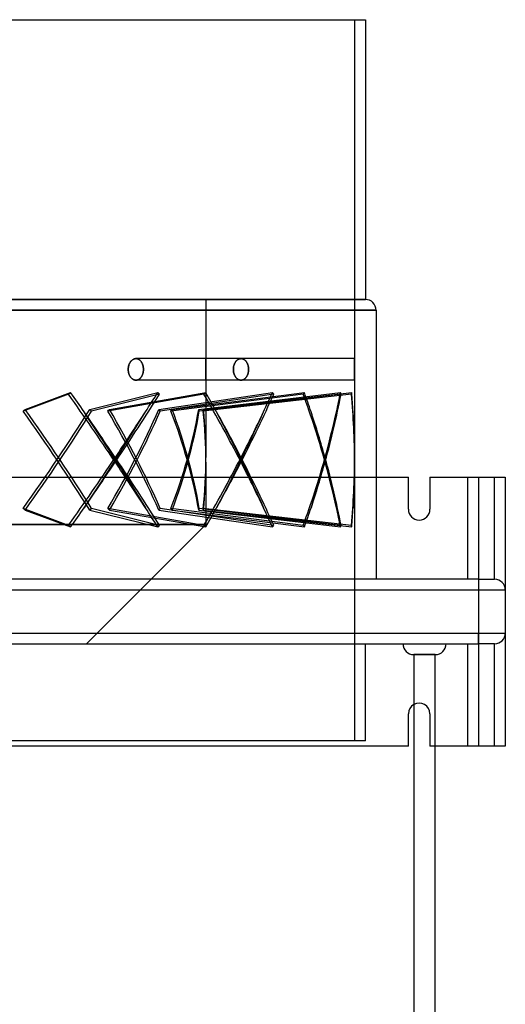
# Model space of a CAD drawing. Header units: millimetres. Extents: x -100 to 100, y -262 to 104.
# Tile 4 of 4: x 10 to 100, y -79 to 104. Entities that reach past the tile are written whole.
import ezdxf

# ---------------------------------------------------------------- set-up
doc = ezdxf.new("R2010")
doc.units = ezdxf.units.MM
doc.layers.add('MAIN-1', color=7, linetype='Continuous')
doc.layers.add('MAIN-2', color=7, linetype='Continuous')

msp = doc.modelspace()

# ---------------------------------------------------------------- linework, layer by layer
at = {"layer": 'MAIN-1'}
for p, q in [((-74, 104), (74, 104)), ((74, 104), (74, 52)), ((0, 52), (74, 52)), ((0, 50), (76, 50)), ((76, 50), (76, 0)), ((76, 19), (82, 19)), ((82, 13), (82, 19)), ((86, 19), (93, 19)), ((86, 19), (86, 13)), ((93, 19), (93, 0)), ((93, 19), (98, 19)), ((98, 0), (98, 19)), ((98, 19), (100, 19)), ((100, 19), (100, -2)), ((95, 0), (-95, 0)), ((95, 0), (98, 0)), ((95, 0), (95, -2)), ((95, -2), (-95, -2)), ((100, -2), (95, -2)), ((95, -2), (95, -10)), ((100, -2), (100, -10)), ((-95, -10), (95, -10)), ((95, -10), (100, -10)), ((95, -12), (95, -10)), ((100, -10), (100, -31)), ((-95, -12), (95, -12)), ((74, -30), (74, -12)), ((93, -12), (93, -31)), ((98, -12), (95, -12)), ((98, -31), (98, -12)), ((83, -14), (83, -199.5)), ((85, -14), (83, -14)), ((87, -14), (85, -14)), ((87, -199.5), (87, -14)), ((82, -31), (82, -25)), ((82, -31), (-82, -31)), ((74, -30), (-74, -30)), ((93, -31), (87, -31)), ((98, -31), (93, -31)), ((100, -31), (98, -31))]:
    msp.add_line(p, q, dxfattribs=at)
for centre, start, end in [((74, 50), 0, 90), ((84, 13), 180, 0), ((98, -2), 0, 90), ((98, -10), 270, 0), ((83, -12), 180, 270), ((87, -12), 270, 0), ((84, -25), 120, 180)]:
    msp.add_arc(centre, 2, start, end, dxfattribs=at)
at = {"layer": 'MAIN-2'}
for p, q in [((72, 104), (72, 41)), ((-44.4, 52), (44.4, 52)), ((74, 52), (0, 52)), ((44.4, 52), (44.4, 41)), ((76, 50), (0, 50)), ((30.29, 40.27), (30.24, 40.2)), ((30.27, 40.24), (30.31, 40.31)), ((30.33, 40.35), (30.29, 40.27)), ((30.31, 40.31), (30.36, 40.38)), ((30.38, 40.41), (30.33, 40.35)), ((30.36, 40.38), (30.4, 40.45)), ((30.43, 40.48), (30.38, 40.41)), ((30.4, 40.45), (30.45, 40.51)), ((30.48, 40.54), (30.43, 40.48)), ((30.45, 40.51), (30.51, 40.57)), ((30.54, 40.6), (30.48, 40.54)), ((30.51, 40.57), (30.56, 40.63)), ((30.6, 40.66), (30.54, 40.6)), ((30.56, 40.63), (30.62, 40.68)), ((30.66, 40.71), (30.6, 40.66)), ((30.62, 40.68), (30.68, 40.73)), ((30.72, 40.76), (30.66, 40.71)), ((30.68, 40.73), (30.74, 40.78)), ((30.78, 40.81), (30.72, 40.76)), ((30.74, 40.78), (30.8, 40.82)), ((30.85, 40.85), (30.78, 40.81)), ((30.8, 40.82), (30.87, 40.86)), ((30.92, 40.88), (30.85, 40.85)), ((30.87, 40.86), (30.93, 40.89)), ((30.98, 40.91), (30.92, 40.88)), ((30.93, 40.89), (31, 40.92)), ((31.05, 40.94), (30.98, 40.91)), ((31, 40.92), (31.06, 40.94)), ((31.12, 40.96), (31.05, 40.94)), ((31.06, 40.94), (31.13, 40.96)), ((31.19, 40.98), (31.12, 40.96)), ((31.13, 40.96), (31.2, 40.98)), ((31.26, 40.99), (31.19, 40.98)), ((31.2, 40.98), (31.26, 40.99)), ((31.26, 40.99), (31.33, 41)), ((31.33, 41), (31.26, 40.99)), ((31.33, 41), (31.4, 41)), ((31.4, 41), (31.33, 41)), ((31.4, 41), (31.46, 41)), ((31.46, 41), (31.4, 41)), ((50.91, 41), (31.4, 41)), ((50.91, 41), (31.4, 41)), ((31.46, 41), (31.53, 40.99)), ((31.53, 40.99), (31.46, 41)), ((31.53, 40.99), (31.6, 40.98)), ((31.59, 40.98), (31.53, 40.99)), ((31.66, 40.96), (31.59, 40.98)), ((31.6, 40.98), (31.67, 40.96)), ((31.72, 40.94), (31.66, 40.96)), ((31.67, 40.96), (31.73, 40.94)), ((31.79, 40.92), (31.72, 40.94)), ((31.73, 40.94), (31.8, 40.91)), ((31.85, 40.89), (31.79, 40.92)), ((31.8, 40.91), (31.87, 40.88)), ((31.92, 40.86), (31.85, 40.89)), ((31.87, 40.88), (31.93, 40.85)), ((31.98, 40.82), (31.92, 40.86)), ((31.93, 40.85), (32, 40.81)), ((32.04, 40.78), (31.98, 40.82)), ((32, 40.81), (32.06, 40.76)), ((32.1, 40.73), (32.04, 40.78)), ((32.06, 40.76), (32.12, 40.71)), ((32.15, 40.68), (32.1, 40.73)), ((32.12, 40.71), (32.17, 40.66)), ((32.21, 40.63), (32.15, 40.68)), ((32.17, 40.66), (32.23, 40.6)), ((32.26, 40.57), (32.21, 40.63)), ((32.23, 40.6), (32.28, 40.54)), ((32.31, 40.51), (32.26, 40.57)), ((32.28, 40.54), (32.33, 40.48)), ((32.36, 40.45), (32.31, 40.51)), ((32.33, 40.48), (32.38, 40.41)), ((32.4, 40.38), (32.36, 40.45)), ((32.38, 40.41), (32.42, 40.35)), ((32.44, 40.31), (32.4, 40.38)), ((32.42, 40.35), (32.47, 40.27)), ((32.49, 40.24), (32.44, 40.31)), ((32.47, 40.27), (32.51, 40.2)), ((44.37, 40.32), (44.38, 40.38)), ((44.38, 40.35), (44.37, 40.28)), ((44.37, 40.25), (44.37, 40.32)), ((44.37, 40.28), (44.37, 40.21)), ((44.38, 40.61), (44.39, 40.67)), ((44.39, 40.65), (44.38, 40.59)), ((44.38, 40.56), (44.38, 40.61)), ((44.38, 40.59), (44.38, 40.54)), ((44.38, 40.5), (44.38, 40.56)), ((44.38, 40.54), (44.38, 40.48)), ((44.38, 40.44), (44.38, 40.5)), ((44.38, 40.48), (44.38, 40.41)), ((44.38, 40.38), (44.38, 40.44)), ((44.38, 40.41), (44.38, 40.35)), ((44.39, 40.87), (44.4, 40.9)), ((44.4, 40.9), (44.39, 40.87)), ((44.39, 40.84), (44.39, 40.87)), ((44.39, 40.87), (44.39, 40.83)), ((44.39, 40.8), (44.39, 40.84)), ((44.39, 40.83), (44.39, 40.79)), ((44.39, 40.76), (44.39, 40.8)), ((44.39, 40.79), (44.39, 40.75)), ((44.39, 40.71), (44.39, 40.76)), ((44.39, 40.75), (44.39, 40.7)), ((44.39, 40.67), (44.39, 40.71)), ((44.39, 40.7), (44.39, 40.65)), ((44.4, 40.99), (44.4, 41)), ((44.4, 41), (44.4, 41)), ((44.4, 41), (44.4, 41)), ((44.4, 41), (44.4, 40.99)), ((44.4, 40.98), (44.4, 40.99)), ((44.4, 40.99), (44.4, 40.98)), ((44.4, 40.97), (44.4, 40.98)), ((44.4, 40.98), (44.4, 40.97)), ((44.4, 40.95), (44.4, 40.97)), ((44.4, 40.97), (44.4, 40.95)), ((44.4, 40.93), (44.4, 40.95)), ((44.4, 40.95), (44.4, 40.92)), ((44.4, 40.9), (44.4, 40.93)), ((44.4, 40.92), (44.4, 40.9)), ((49.79, 40.24), (49.83, 40.31)), ((49.83, 40.31), (49.79, 40.24)), ((49.83, 40.31), (49.88, 40.38)), ((49.88, 40.38), (49.83, 40.31)), ((49.88, 40.38), (49.93, 40.45)), ((49.93, 40.45), (49.88, 40.38)), ((49.93, 40.45), (49.97, 40.51)), ((49.97, 40.51), (49.93, 40.45)), ((49.97, 40.51), (50.03, 40.57)), ((50.03, 40.57), (49.97, 40.51)), ((50.03, 40.57), (50.08, 40.63)), ((50.08, 40.63), (50.03, 40.57)), ((50.08, 40.63), (50.14, 40.68)), ((50.14, 40.68), (50.08, 40.63)), ((50.14, 40.68), (50.2, 40.73)), ((50.2, 40.73), (50.14, 40.68)), ((50.2, 40.73), (50.26, 40.78)), ((50.26, 40.78), (50.2, 40.73)), ((50.26, 40.78), (50.32, 40.82)), ((50.32, 40.82), (50.26, 40.78)), ((50.32, 40.82), (50.38, 40.86)), ((50.38, 40.86), (50.32, 40.82)), ((50.38, 40.86), (50.45, 40.89)), ((50.45, 40.89), (50.38, 40.86)), ((50.45, 40.89), (50.51, 40.92)), ((50.51, 40.92), (50.45, 40.89)), ((50.51, 40.92), (50.58, 40.94)), ((50.58, 40.94), (50.51, 40.92)), ((50.58, 40.94), (50.65, 40.96)), ((50.65, 40.96), (50.58, 40.94)), ((50.65, 40.96), (50.71, 40.98)), ((50.71, 40.98), (50.65, 40.96)), ((50.71, 40.98), (50.78, 40.99)), ((50.78, 40.99), (50.71, 40.98)), ((50.78, 40.99), (50.85, 41)), ((50.85, 41), (50.78, 40.99)), ((50.85, 41), (50.91, 41)), ((50.91, 41), (50.85, 41)), ((50.91, 41), (50.98, 41)), ((50.98, 41), (50.91, 41)), ((72, 41), (50.91, 41)), ((50.98, 41), (51.04, 40.99)), ((51.04, 40.99), (50.98, 41)), ((51.04, 40.99), (51.11, 40.98)), ((51.11, 40.98), (51.04, 40.99)), ((51.11, 40.98), (51.17, 40.96)), ((51.17, 40.96), (51.11, 40.98)), ((51.17, 40.96), (51.24, 40.94)), ((51.24, 40.94), (51.17, 40.96)), ((51.24, 40.94), (51.31, 40.92)), ((51.31, 40.92), (51.24, 40.94)), ((51.31, 40.92), (51.37, 40.89)), ((51.37, 40.89), (51.31, 40.92)), ((51.37, 40.89), (51.43, 40.86)), ((51.43, 40.86), (51.37, 40.89)), ((51.43, 40.86), (51.5, 40.82)), ((51.5, 40.82), (51.43, 40.86)), ((51.5, 40.82), (51.56, 40.78)), ((51.56, 40.78), (51.5, 40.82)), ((51.56, 40.78), (51.62, 40.73)), ((51.62, 40.73), (51.56, 40.78)), ((51.62, 40.73), (51.67, 40.68)), ((51.67, 40.68), (51.62, 40.73)), ((51.67, 40.68), (51.73, 40.63)), ((51.73, 40.63), (51.67, 40.68)), ((51.73, 40.63), (51.78, 40.57)), ((51.78, 40.57), (51.73, 40.63)), ((51.78, 40.57), (51.83, 40.51)), ((51.83, 40.51), (51.78, 40.57)), ((51.83, 40.51), (51.88, 40.45)), ((51.88, 40.45), (51.83, 40.51)), ((51.88, 40.45), (51.92, 40.38)), ((51.92, 40.38), (51.88, 40.45)), ((51.92, 40.38), (51.97, 40.31)), ((51.97, 40.31), (51.92, 40.38)), ((51.97, 40.31), (52.01, 40.24)), ((52.01, 40.24), (51.97, 40.31)), ((71.98, 40.35), (71.99, 40.41)), ((71.99, 40.38), (71.98, 40.32)), ((71.98, 40.28), (71.98, 40.35)), ((71.98, 40.32), (71.98, 40.25)), ((71.98, 40.21), (71.98, 40.28)), ((72, 40.84), (71.99, 40.8)), ((71.99, 40.79), (72, 40.83)), ((71.99, 40.8), (71.99, 40.76)), ((71.99, 40.75), (71.99, 40.79)), ((71.99, 40.76), (71.99, 40.71)), ((71.99, 40.7), (71.99, 40.75)), ((71.99, 40.71), (71.99, 40.67)), ((71.99, 40.65), (71.99, 40.7)), ((71.99, 40.67), (71.99, 40.61)), ((71.99, 40.59), (71.99, 40.65)), ((71.99, 40.61), (71.99, 40.56)), ((71.99, 40.54), (71.99, 40.59)), ((71.99, 40.56), (71.99, 40.5)), ((71.99, 40.48), (71.99, 40.54)), ((71.99, 40.5), (71.99, 40.44)), ((71.99, 40.41), (71.99, 40.48)), ((71.99, 40.44), (71.99, 40.38)), ((72, 40.99), (72, 41)), ((72, 41), (72, 41)), ((72, 41), (72, 41)), ((72, 41), (72, 40.99)), ((72, 40.98), (72, 40.99)), ((72, 40.99), (72, 40.98)), ((72, 40.97), (72, 40.98)), ((72, 40.98), (72, 40.97)), ((72, 40.95), (72, 40.97)), ((72, 40.97), (72, 40.95)), ((72, 40.92), (72, 40.95)), ((72, 40.95), (72, 40.93)), ((72, 40.93), (72, 40.9)), ((72, 40.9), (72, 40.92)), ((72, 40.87), (72, 40.9)), ((72, 40.9), (72, 40.87)), ((72, 40.83), (72, 40.87)), ((72, 40.87), (72, 40.84)), ((29.95, 39.09), (29.96, 39.19)), ((29.96, 39.19), (29.95, 39.09)), ((29.95, 39), (29.95, 39.09)), ((29.95, 39.09), (29.95, 39)), ((29.95, 38.91), (29.95, 39)), ((29.95, 39), (29.95, 38.91)), ((29.96, 38.81), (29.95, 38.91)), ((29.95, 38.91), (29.96, 38.81)), ((29.98, 39.38), (29.96, 39.29)), ((29.96, 39.28), (29.98, 39.37)), ((29.96, 39.29), (29.96, 39.19)), ((29.96, 39.19), (29.96, 39.28)), ((29.96, 38.72), (29.96, 38.81)), ((29.96, 38.81), (29.96, 38.72)), ((29.98, 38.63), (29.96, 38.72)), ((29.96, 38.72), (29.98, 38.63)), ((29.99, 39.48), (29.98, 39.38)), ((29.98, 39.37), (29.99, 39.47)), ((29.99, 38.53), (29.98, 38.63)), ((29.98, 38.63), (29.99, 38.53)), ((30.01, 39.58), (29.99, 39.48)), ((29.99, 39.47), (30.01, 39.56)), ((30.01, 38.44), (29.99, 38.53)), ((29.99, 38.53), (30.01, 38.44)), ((30.04, 39.67), (30.01, 39.58)), ((30.01, 39.56), (30.03, 39.65)), ((30.03, 38.35), (30.01, 38.44)), ((30.01, 38.44), (30.03, 38.35)), ((30.03, 39.65), (30.06, 39.74)), ((30.06, 39.77), (30.04, 39.67)), ((30.09, 39.86), (30.06, 39.77)), ((30.06, 39.74), (30.08, 39.83)), ((30.08, 39.83), (30.11, 39.92)), ((30.12, 39.95), (30.09, 39.86)), ((30.11, 39.92), (30.15, 40)), ((30.16, 40.03), (30.12, 39.95)), ((30.15, 40), (30.19, 40.09)), ((30.2, 40.12), (30.16, 40.03)), ((30.19, 40.09), (30.22, 40.16)), ((30.24, 40.2), (30.2, 40.12)), ((30.22, 40.16), (30.27, 40.24)), ((32.52, 40.16), (32.49, 40.24)), ((32.51, 40.2), (32.55, 40.12)), ((32.56, 40.09), (32.52, 40.16)), ((32.55, 40.12), (32.58, 40.03)), ((32.59, 40), (32.56, 40.09)), ((32.58, 40.03), (32.62, 39.95)), ((32.63, 39.92), (32.59, 40)), ((32.62, 39.95), (32.65, 39.86)), ((32.66, 39.83), (32.63, 39.92)), ((32.65, 39.86), (32.67, 39.77)), ((32.68, 39.74), (32.66, 39.83)), ((32.67, 39.77), (32.7, 39.67)), ((32.7, 39.65), (32.68, 39.74)), ((32.7, 39.67), (32.72, 39.58)), ((32.72, 39.56), (32.7, 39.65)), ((32.72, 38.44), (32.7, 38.35)), ((32.7, 38.35), (32.72, 38.44)), ((32.72, 39.58), (32.74, 39.48)), ((32.74, 39.47), (32.72, 39.56)), ((32.74, 38.53), (32.72, 38.44)), ((32.72, 38.44), (32.74, 38.53)), ((32.74, 39.48), (32.75, 39.38)), ((32.75, 39.37), (32.74, 39.47)), ((32.75, 38.63), (32.74, 38.53)), ((32.74, 38.53), (32.75, 38.63)), ((32.75, 39.38), (32.76, 39.29)), ((32.76, 39.28), (32.75, 39.37)), ((32.76, 38.72), (32.75, 38.63)), ((32.75, 38.63), (32.76, 38.72)), ((32.76, 39.29), (32.77, 39.19)), ((32.77, 39.19), (32.76, 39.28)), ((32.77, 38.81), (32.76, 38.72)), ((32.76, 38.72), (32.77, 38.81)), ((32.77, 39.19), (32.78, 39.09)), ((32.78, 39.09), (32.77, 39.19)), ((32.78, 38.91), (32.77, 38.81)), ((32.77, 38.81), (32.78, 38.91)), ((32.78, 39.09), (32.78, 39)), ((32.78, 39), (32.78, 39.09)), ((32.78, 39), (32.78, 38.91)), ((32.78, 38.91), (32.78, 39)), ((44.35, 39), (44.35, 39.09)), ((44.35, 39.09), (44.35, 39)), ((44.35, 39), (44.35, 38.91)), ((44.35, 38.91), (44.35, 39)), ((44.37, 39.98), (44.36, 39.89)), ((44.36, 39.87), (44.37, 39.95)), ((44.36, 39.89), (44.36, 39.81)), ((44.36, 39.79), (44.36, 39.87)), ((44.36, 39.81), (44.36, 39.72)), ((44.36, 39.7), (44.36, 39.79)), ((44.36, 39.72), (44.36, 39.63)), ((44.36, 39.62), (44.36, 39.7)), ((44.36, 39.63), (44.36, 39.54)), ((44.36, 39.53), (44.36, 39.62)), ((44.36, 39.54), (44.36, 39.45)), ((44.36, 39.44), (44.36, 39.53)), ((44.36, 39.45), (44.36, 39.36)), ((44.36, 39.35), (44.36, 39.44)), ((44.36, 39.36), (44.36, 39.27)), ((44.36, 39.26), (44.36, 39.35)), ((44.36, 39.27), (44.36, 39.18)), ((44.36, 39.17), (44.36, 39.26)), ((44.36, 39.18), (44.35, 39.09)), ((44.35, 39.09), (44.36, 39.17)), ((44.35, 38.91), (44.36, 38.83)), ((44.36, 38.83), (44.35, 38.91)), ((44.36, 38.83), (44.36, 38.74)), ((44.36, 38.74), (44.36, 38.83)), ((44.36, 38.74), (44.36, 38.65)), ((44.36, 38.65), (44.36, 38.74)), ((44.36, 38.65), (44.36, 38.56)), ((44.36, 38.56), (44.36, 38.65)), ((44.36, 38.56), (44.36, 38.47)), ((44.36, 38.47), (44.36, 38.56)), ((44.36, 38.47), (44.36, 38.38)), ((44.36, 38.38), (44.36, 38.47)), ((44.37, 40.18), (44.37, 40.25)), ((44.37, 40.21), (44.37, 40.14)), ((44.37, 40.11), (44.37, 40.18)), ((44.37, 40.14), (44.37, 40.06)), ((44.37, 40.03), (44.37, 40.11)), ((44.37, 40.06), (44.37, 39.98)), ((44.37, 39.95), (44.37, 40.03)), ((49.48, 39.19), (49.49, 39.28)), ((49.49, 39.28), (49.48, 39.19)), ((49.48, 39.09), (49.48, 39.19)), ((49.48, 39.19), (49.48, 39.09)), ((49.48, 39), (49.48, 39.09)), ((49.48, 39.09), (49.48, 39)), ((49.48, 38.91), (49.48, 39)), ((49.48, 39), (49.48, 38.91)), ((49.48, 38.81), (49.48, 38.91)), ((49.48, 38.91), (49.48, 38.81)), ((49.49, 38.72), (49.48, 38.81)), ((49.48, 38.81), (49.49, 38.72)), ((49.49, 39.28), (49.5, 39.37)), ((49.5, 39.37), (49.49, 39.28)), ((49.5, 38.63), (49.49, 38.72)), ((49.49, 38.72), (49.5, 38.63)), ((49.5, 39.37), (49.52, 39.47)), ((49.52, 39.47), (49.5, 39.37)), ((49.52, 38.53), (49.5, 38.63)), ((49.5, 38.63), (49.52, 38.53)), ((49.52, 39.47), (49.54, 39.56)), ((49.54, 39.56), (49.52, 39.47)), ((49.54, 38.44), (49.52, 38.53)), ((49.52, 38.53), (49.54, 38.44)), ((49.54, 39.56), (49.56, 39.65)), ((49.56, 39.65), (49.54, 39.56)), ((49.56, 38.35), (49.54, 38.44)), ((49.54, 38.44), (49.56, 38.35)), ((49.56, 39.65), (49.58, 39.74)), ((49.58, 39.74), (49.56, 39.65)), ((49.58, 39.74), (49.61, 39.83)), ((49.61, 39.83), (49.58, 39.74)), ((49.61, 39.83), (49.64, 39.92)), ((49.64, 39.92), (49.61, 39.83)), ((49.64, 39.92), (49.67, 40)), ((49.67, 40), (49.64, 39.92)), ((49.67, 40), (49.71, 40.09)), ((49.71, 40.09), (49.67, 40)), ((49.71, 40.09), (49.75, 40.16)), ((49.75, 40.16), (49.71, 40.09)), ((49.75, 40.16), (49.79, 40.24)), ((49.79, 40.24), (49.75, 40.16)), ((52.01, 40.24), (52.05, 40.16)), ((52.05, 40.16), (52.01, 40.24)), ((52.05, 40.16), (52.09, 40.09)), ((52.09, 40.09), (52.05, 40.16)), ((52.09, 40.09), (52.12, 40)), ((52.12, 40), (52.09, 40.09)), ((52.12, 40), (52.15, 39.92)), ((52.15, 39.92), (52.12, 40)), ((52.15, 39.92), (52.18, 39.83)), ((52.18, 39.83), (52.15, 39.92)), ((52.18, 39.83), (52.21, 39.74)), ((52.21, 39.74), (52.18, 39.83)), ((52.21, 39.74), (52.23, 39.65)), ((52.23, 39.65), (52.21, 39.74)), ((52.23, 39.65), (52.25, 39.56)), ((52.25, 39.56), (52.23, 39.65)), ((52.25, 38.44), (52.23, 38.35)), ((52.23, 38.35), (52.25, 38.44)), ((52.25, 39.56), (52.27, 39.47)), ((52.27, 39.47), (52.25, 39.56)), ((52.27, 38.53), (52.25, 38.44)), ((52.25, 38.44), (52.27, 38.53)), ((52.27, 39.47), (52.28, 39.37)), ((52.28, 39.37), (52.27, 39.47)), ((52.28, 38.63), (52.27, 38.53)), ((52.27, 38.53), (52.28, 38.63)), ((52.28, 39.37), (52.29, 39.28)), ((52.29, 39.28), (52.28, 39.37)), ((52.29, 38.72), (52.28, 38.63)), ((52.28, 38.63), (52.29, 38.72)), ((52.29, 39.28), (52.3, 39.19)), ((52.3, 39.19), (52.29, 39.28)), ((52.3, 38.81), (52.29, 38.72)), ((52.29, 38.72), (52.3, 38.81)), ((52.3, 39.19), (52.3, 39.09)), ((52.3, 39.09), (52.3, 39.19)), ((52.3, 39.09), (52.31, 39)), ((52.31, 39), (52.3, 39.09)), ((52.31, 39), (52.3, 38.91)), ((52.3, 38.91), (52.31, 39)), ((52.3, 38.91), (52.3, 38.81)), ((52.3, 38.81), (52.3, 38.91)), ((71.98, 39.7), (71.97, 39.62)), ((71.97, 39.54), (71.98, 39.63)), ((71.97, 39.62), (71.97, 39.53)), ((71.97, 39.45), (71.97, 39.54)), ((71.97, 39.53), (71.97, 39.44)), ((71.97, 39.36), (71.97, 39.45)), ((71.97, 39.44), (71.97, 39.35)), ((71.97, 39.27), (71.97, 39.36)), ((71.97, 39.35), (71.97, 39.26)), ((71.97, 39.18), (71.97, 39.27)), ((71.97, 39.26), (71.97, 39.17)), ((71.97, 39.09), (71.97, 39.18)), ((71.97, 39.17), (71.97, 39.09)), ((71.97, 39), (71.97, 39.09)), ((71.97, 39.09), (71.97, 39)), ((71.97, 38.91), (71.97, 39)), ((71.97, 39), (71.97, 38.91)), ((71.97, 38.83), (71.97, 38.91)), ((71.97, 38.91), (71.97, 38.83)), ((71.97, 38.74), (71.97, 38.83)), ((71.97, 38.83), (71.97, 38.74)), ((71.97, 38.65), (71.97, 38.74)), ((71.97, 38.74), (71.97, 38.65)), ((71.97, 38.56), (71.97, 38.65)), ((71.97, 38.65), (71.97, 38.56)), ((71.97, 38.47), (71.97, 38.56)), ((71.97, 38.56), (71.97, 38.47)), ((71.97, 38.38), (71.97, 38.47)), ((71.97, 38.47), (71.97, 38.38)), ((71.98, 40.25), (71.98, 40.18)), ((71.98, 40.14), (71.98, 40.21)), ((71.98, 40.18), (71.98, 40.11)), ((71.98, 40.06), (71.98, 40.14)), ((71.98, 40.11), (71.98, 40.03)), ((71.98, 39.98), (71.98, 40.06)), ((71.98, 40.03), (71.98, 39.95)), ((71.98, 39.89), (71.98, 39.98)), ((71.98, 39.95), (71.98, 39.87)), ((71.98, 39.81), (71.98, 39.89)), ((71.98, 39.87), (71.98, 39.79)), ((71.98, 39.72), (71.98, 39.81)), ((71.98, 39.79), (71.98, 39.7)), ((71.98, 39.63), (71.98, 39.72)), ((30.06, 38.26), (30.03, 38.35)), ((30.03, 38.35), (30.06, 38.26)), ((30.08, 38.17), (30.06, 38.26)), ((30.06, 38.26), (30.08, 38.17)), ((30.11, 38.08), (30.08, 38.17)), ((30.08, 38.17), (30.11, 38.08)), ((30.15, 38), (30.11, 38.08)), ((30.11, 38.08), (30.15, 38)), ((30.19, 37.91), (30.15, 38)), ((30.15, 38), (30.19, 37.91)), ((30.22, 37.84), (30.19, 37.91)), ((30.19, 37.91), (30.22, 37.84)), ((30.27, 37.76), (30.22, 37.84)), ((30.22, 37.84), (30.27, 37.76)), ((30.31, 37.69), (30.27, 37.76)), ((30.27, 37.76), (30.31, 37.69)), ((30.36, 37.62), (30.31, 37.69)), ((30.31, 37.69), (30.36, 37.62)), ((30.4, 37.55), (30.36, 37.62)), ((30.36, 37.62), (30.4, 37.55)), ((30.45, 37.49), (30.4, 37.55)), ((30.4, 37.55), (30.45, 37.49)), ((30.51, 37.43), (30.45, 37.49)), ((30.45, 37.49), (30.51, 37.43)), ((30.56, 37.37), (30.51, 37.43)), ((30.51, 37.43), (30.56, 37.37)), ((30.62, 37.32), (30.56, 37.37)), ((30.56, 37.37), (30.62, 37.32)), ((30.68, 37.27), (30.62, 37.32)), ((30.62, 37.32), (30.68, 37.27)), ((30.74, 37.22), (30.68, 37.27)), ((30.68, 37.27), (30.74, 37.22)), ((30.8, 37.18), (30.74, 37.22)), ((30.74, 37.22), (30.8, 37.18)), ((30.87, 37.14), (30.8, 37.18)), ((30.8, 37.18), (30.87, 37.14)), ((30.93, 37.11), (30.87, 37.14)), ((30.87, 37.14), (30.93, 37.11)), ((31, 37.08), (30.93, 37.11)), ((30.93, 37.11), (31, 37.08)), ((31.06, 37.06), (31, 37.08)), ((31, 37.08), (31.06, 37.06)), ((31.13, 37.04), (31.06, 37.06)), ((31.06, 37.06), (31.13, 37.04)), ((31.2, 37.02), (31.13, 37.04)), ((31.13, 37.04), (31.2, 37.02)), ((31.26, 37.01), (31.2, 37.02)), ((31.2, 37.02), (31.26, 37.01)), ((31.33, 37), (31.26, 37.01)), ((31.26, 37.01), (31.33, 37)), ((31.4, 37), (31.33, 37)), ((31.33, 37), (31.4, 37)), ((31.46, 37), (31.4, 37)), ((31.4, 37), (31.46, 37)), ((50.91, 37), (31.4, 37)), ((50.91, 37), (31.4, 37)), ((31.53, 37.01), (31.46, 37)), ((31.46, 37), (31.53, 37.01)), ((31.59, 37.02), (31.53, 37.01)), ((31.53, 37.01), (31.59, 37.02)), ((31.66, 37.04), (31.59, 37.02)), ((31.59, 37.02), (31.66, 37.04)), ((31.72, 37.06), (31.66, 37.04)), ((31.66, 37.04), (31.72, 37.06)), ((31.79, 37.08), (31.72, 37.06)), ((31.72, 37.06), (31.79, 37.08)), ((31.85, 37.11), (31.79, 37.08)), ((31.79, 37.08), (31.85, 37.11)), ((31.92, 37.14), (31.85, 37.11)), ((31.85, 37.11), (31.92, 37.14)), ((31.98, 37.18), (31.92, 37.14)), ((31.92, 37.14), (31.98, 37.18)), ((32.04, 37.22), (31.98, 37.18)), ((31.98, 37.18), (32.04, 37.22)), ((32.1, 37.27), (32.04, 37.22)), ((32.04, 37.22), (32.1, 37.27)), ((32.15, 37.32), (32.1, 37.27)), ((32.1, 37.27), (32.15, 37.32)), ((32.21, 37.37), (32.15, 37.32)), ((32.15, 37.32), (32.21, 37.37)), ((32.26, 37.43), (32.21, 37.37)), ((32.21, 37.37), (32.26, 37.43)), ((32.31, 37.49), (32.26, 37.43)), ((32.26, 37.43), (32.31, 37.49)), ((32.36, 37.55), (32.31, 37.49)), ((32.31, 37.49), (32.36, 37.55)), ((32.4, 37.62), (32.36, 37.55)), ((32.36, 37.55), (32.4, 37.62)), ((32.44, 37.69), (32.4, 37.62)), ((32.4, 37.62), (32.44, 37.69)), ((32.49, 37.76), (32.44, 37.69)), ((32.44, 37.69), (32.49, 37.76)), ((32.52, 37.84), (32.49, 37.76)), ((32.49, 37.76), (32.52, 37.84)), ((32.56, 37.91), (32.52, 37.84)), ((32.52, 37.84), (32.56, 37.91)), ((32.59, 38), (32.56, 37.91)), ((32.56, 37.91), (32.59, 38)), ((32.63, 38.08), (32.59, 38)), ((32.59, 38), (32.63, 38.08)), ((32.66, 38.17), (32.63, 38.08)), ((32.63, 38.08), (32.66, 38.17)), ((32.68, 38.26), (32.66, 38.17)), ((32.66, 38.17), (32.68, 38.26)), ((32.7, 38.35), (32.68, 38.26)), ((32.68, 38.26), (32.7, 38.35)), ((44.36, 38.38), (44.36, 38.3)), ((44.36, 38.3), (44.36, 38.38)), ((44.36, 38.3), (44.36, 38.21)), ((44.36, 38.21), (44.36, 38.3)), ((44.36, 38.21), (44.36, 38.13)), ((44.36, 38.13), (44.36, 38.21)), ((44.36, 38.13), (44.37, 38.05)), ((44.37, 38.05), (44.36, 38.13)), ((44.37, 38.05), (44.37, 37.97)), ((44.37, 37.97), (44.37, 38.05)), ((44.37, 37.97), (44.37, 37.89)), ((44.37, 37.89), (44.37, 37.97)), ((44.37, 37.89), (44.37, 37.82)), ((44.37, 37.82), (44.37, 37.89)), ((44.37, 37.82), (44.37, 37.75)), ((44.37, 37.75), (44.37, 37.82)), ((44.37, 37.75), (44.37, 37.68)), ((44.37, 37.68), (44.37, 37.75)), ((44.37, 37.68), (44.38, 37.62)), ((44.38, 37.62), (44.37, 37.68)), ((44.38, 37.62), (44.38, 37.56)), ((44.38, 37.56), (44.38, 37.62)), ((44.38, 37.56), (44.38, 37.5)), ((44.38, 37.5), (44.38, 37.56)), ((44.38, 37.5), (44.38, 37.44)), ((44.38, 37.44), (44.38, 37.5)), ((44.38, 37.44), (44.38, 37.39)), ((44.38, 37.39), (44.38, 37.44)), ((44.38, 37.39), (44.39, 37.33)), ((44.39, 37.33), (44.38, 37.39)), ((44.39, 37.33), (44.39, 37.29)), ((44.39, 37.29), (44.39, 37.33)), ((44.39, 37.29), (44.39, 37.24)), ((44.39, 37.24), (44.39, 37.29)), ((44.39, 37.24), (44.39, 37.2)), ((44.39, 37.2), (44.39, 37.24)), ((44.39, 37.2), (44.39, 37.16)), ((44.39, 37.16), (44.39, 37.2)), ((44.39, 37.16), (44.39, 37.13)), ((44.39, 37.13), (44.39, 37.16)), ((44.39, 37.13), (44.4, 37.1)), ((44.4, 37.1), (44.39, 37.13)), ((44.4, 37.1), (44.4, 37.07)), ((44.4, 37.07), (44.4, 37.1)), ((44.4, 37.07), (44.4, 37.05)), ((44.4, 37.05), (44.4, 37.07)), ((44.4, 37.05), (44.4, 37.03)), ((44.4, 37.03), (44.4, 37.05)), ((44.4, 37.03), (44.4, 37.02)), ((44.4, 37.02), (44.4, 37.03)), ((44.4, 37.02), (44.4, 37.01)), ((44.4, 37.01), (44.4, 37.02)), ((44.4, 37.01), (44.4, 37)), ((44.4, 37), (44.4, 37.01)), ((44.4, 37), (44.4, 37)), ((44.4, 37), (44.4, 37)), ((44.4, 37), (44.4, 22.63)), ((49.58, 38.26), (49.56, 38.35)), ((49.56, 38.35), (49.58, 38.26)), ((49.61, 38.17), (49.58, 38.26)), ((49.58, 38.26), (49.61, 38.17)), ((49.64, 38.08), (49.61, 38.17)), ((49.61, 38.17), (49.64, 38.08)), ((49.67, 38), (49.64, 38.08)), ((49.64, 38.08), (49.67, 38)), ((49.71, 37.91), (49.67, 38)), ((49.67, 38), (49.71, 37.91)), ((49.75, 37.84), (49.71, 37.91)), ((49.71, 37.91), (49.75, 37.84)), ((49.79, 37.76), (49.75, 37.84)), ((49.75, 37.84), (49.79, 37.76)), ((49.83, 37.69), (49.79, 37.76)), ((49.79, 37.76), (49.83, 37.69)), ((49.88, 37.62), (49.83, 37.69)), ((49.83, 37.69), (49.88, 37.62)), ((49.93, 37.55), (49.88, 37.62)), ((49.88, 37.62), (49.93, 37.55)), ((49.97, 37.49), (49.93, 37.55)), ((49.93, 37.55), (49.97, 37.49)), ((50.03, 37.43), (49.97, 37.49)), ((49.97, 37.49), (50.03, 37.43)), ((50.08, 37.37), (50.03, 37.43)), ((50.03, 37.43), (50.08, 37.37)), ((50.14, 37.32), (50.08, 37.37)), ((50.08, 37.37), (50.14, 37.32)), ((50.2, 37.27), (50.14, 37.32)), ((50.14, 37.32), (50.2, 37.27)), ((50.26, 37.22), (50.2, 37.27)), ((50.2, 37.27), (50.26, 37.22)), ((50.32, 37.18), (50.26, 37.22)), ((50.26, 37.22), (50.32, 37.18)), ((50.38, 37.14), (50.32, 37.18)), ((50.32, 37.18), (50.38, 37.14)), ((50.45, 37.11), (50.38, 37.14)), ((50.38, 37.14), (50.45, 37.11)), ((50.51, 37.08), (50.45, 37.11)), ((50.45, 37.11), (50.51, 37.08)), ((50.58, 37.06), (50.51, 37.08)), ((50.51, 37.08), (50.58, 37.06)), ((50.65, 37.04), (50.58, 37.06)), ((50.58, 37.06), (50.65, 37.04)), ((50.71, 37.02), (50.65, 37.04)), ((50.65, 37.04), (50.71, 37.02)), ((50.78, 37.01), (50.71, 37.02)), ((50.71, 37.02), (50.78, 37.01)), ((50.85, 37), (50.78, 37.01)), ((50.78, 37.01), (50.85, 37)), ((50.91, 37), (50.85, 37)), ((50.85, 37), (50.91, 37)), ((50.98, 37), (50.91, 37)), ((50.91, 37), (50.98, 37)), ((72, 37), (50.91, 37)), ((51.04, 37.01), (50.98, 37)), ((50.98, 37), (51.04, 37.01)), ((51.11, 37.02), (51.04, 37.01)), ((51.04, 37.01), (51.11, 37.02)), ((51.17, 37.04), (51.11, 37.02)), ((51.11, 37.02), (51.17, 37.04)), ((51.24, 37.06), (51.17, 37.04)), ((51.17, 37.04), (51.24, 37.06)), ((51.31, 37.08), (51.24, 37.06)), ((51.24, 37.06), (51.31, 37.08)), ((51.37, 37.11), (51.31, 37.08)), ((51.31, 37.08), (51.37, 37.11)), ((51.43, 37.14), (51.37, 37.11)), ((51.37, 37.11), (51.43, 37.14)), ((51.5, 37.18), (51.43, 37.14)), ((51.43, 37.14), (51.5, 37.18)), ((51.56, 37.22), (51.5, 37.18)), ((51.5, 37.18), (51.56, 37.22)), ((51.62, 37.27), (51.56, 37.22)), ((51.56, 37.22), (51.62, 37.27)), ((51.67, 37.32), (51.62, 37.27)), ((51.62, 37.27), (51.67, 37.32)), ((51.73, 37.37), (51.67, 37.32)), ((51.67, 37.32), (51.73, 37.37)), ((51.78, 37.43), (51.73, 37.37)), ((51.73, 37.37), (51.78, 37.43)), ((51.83, 37.49), (51.78, 37.43)), ((51.78, 37.43), (51.83, 37.49)), ((51.88, 37.55), (51.83, 37.49)), ((51.83, 37.49), (51.88, 37.55)), ((51.92, 37.62), (51.88, 37.55)), ((51.88, 37.55), (51.92, 37.62)), ((51.97, 37.69), (51.92, 37.62)), ((51.92, 37.62), (51.97, 37.69)), ((52.01, 37.76), (51.97, 37.69)), ((51.97, 37.69), (52.01, 37.76)), ((52.05, 37.84), (52.01, 37.76)), ((52.01, 37.76), (52.05, 37.84)), ((52.09, 37.91), (52.05, 37.84)), ((52.05, 37.84), (52.09, 37.91)), ((52.12, 38), (52.09, 37.91)), ((52.09, 37.91), (52.12, 38)), ((52.15, 38.08), (52.12, 38)), ((52.12, 38), (52.15, 38.08)), ((52.18, 38.17), (52.15, 38.08)), ((52.15, 38.08), (52.18, 38.17)), ((52.21, 38.26), (52.18, 38.17)), ((52.18, 38.17), (52.21, 38.26)), ((52.23, 38.35), (52.21, 38.26)), ((52.21, 38.26), (52.23, 38.35)), ((71.98, 38.3), (71.97, 38.38)), ((71.97, 38.38), (71.98, 38.3)), ((71.98, 38.21), (71.98, 38.3)), ((71.98, 38.3), (71.98, 38.21)), ((71.98, 38.13), (71.98, 38.21)), ((71.98, 38.21), (71.98, 38.13)), ((71.98, 38.05), (71.98, 38.13)), ((71.98, 38.13), (71.98, 38.05)), ((71.98, 37.97), (71.98, 38.05)), ((71.98, 38.05), (71.98, 37.97)), ((71.98, 37.89), (71.98, 37.97)), ((71.98, 37.97), (71.98, 37.89)), ((71.98, 37.82), (71.98, 37.89)), ((71.98, 37.89), (71.98, 37.82)), ((71.98, 37.75), (71.98, 37.82)), ((71.98, 37.82), (71.98, 37.75)), ((71.98, 37.68), (71.98, 37.75)), ((71.98, 37.75), (71.98, 37.68)), ((71.99, 37.62), (71.98, 37.68)), ((71.98, 37.68), (71.99, 37.62)), ((71.99, 37.56), (71.99, 37.62)), ((71.99, 37.62), (71.99, 37.56)), ((71.99, 37.5), (71.99, 37.56)), ((71.99, 37.56), (71.99, 37.5)), ((71.99, 37.44), (71.99, 37.5)), ((71.99, 37.5), (71.99, 37.44)), ((71.99, 37.39), (71.99, 37.44)), ((71.99, 37.44), (71.99, 37.39)), ((71.99, 37.33), (71.99, 37.39)), ((71.99, 37.39), (71.99, 37.33)), ((71.99, 37.29), (71.99, 37.33)), ((71.99, 37.33), (71.99, 37.29)), ((71.99, 37.24), (71.99, 37.29)), ((71.99, 37.29), (71.99, 37.24)), ((71.99, 37.2), (71.99, 37.24)), ((71.99, 37.24), (71.99, 37.2)), ((72, 37.16), (71.99, 37.2)), ((71.99, 37.2), (72, 37.16)), ((72, 37.13), (72, 37.16)), ((72, 37.16), (72, 37.13)), ((72, 37.1), (72, 37.13)), ((72, 37.13), (72, 37.1)), ((72, 37.07), (72, 37.1)), ((72, 37.1), (72, 37.07)), ((72, 37.05), (72, 37.07)), ((72, 37.07), (72, 37.05)), ((72, 37.03), (72, 37.05)), ((72, 37.05), (72, 37.03)), ((72, 37.02), (72, 37.03)), ((72, 37.03), (72, 37.02)), ((72, 37.01), (72, 37.02)), ((72, 37.02), (72, 37.01)), ((72, 37), (72, 37.01)), ((72, 37.01), (72, 37)), ((72, 37), (72, 22.2)), ((72, 37), (72, 37)), ((72, 37), (72, 37)), ((18.87, 34.38), (10.43, 31.25)), ((10.82, 31.55), (19.26, 34.68)), ((22.8, 31.55), (35.44, 34.68)), ((35.79, 34.38), (23.14, 31.25)), ((44.02, 34.38), (26.15, 31.25)), ((26.48, 31.55), (44.34, 34.68)), ((35.64, 31.55), (56.73, 34.68)), ((56.97, 34.38), (35.88, 31.25)), ((62.47, 34.38), (37.89, 31.25)), ((38.1, 31.55), (62.67, 34.68)), ((43.06, 31.55), (69.38, 34.68)), ((69.48, 34.38), (43.16, 31.25)), ((71.42, 34.38), (43.86, 31.25)), ((43.92, 31.55), (71.47, 34.68)), ((22.6, 29.82), (21.75, 31.12)), ((32.35, 29.82), (33.16, 31.12)), ((47.04, 29.82), (46.36, 31.12)), ((54.51, 29.82), (55.09, 31.12)), ((64.32, 29.82), (63.91, 31.12)), ((68.36, 29.82), (68.64, 31.12)), ((71.81, 29.82), (71.73, 31.12)), ((23.46, 28.52), (22.6, 29.82)), ((31.54, 28.52), (32.35, 29.82)), ((47.72, 28.52), (47.04, 29.82)), ((53.91, 28.52), (54.51, 29.82)), ((64.72, 28.52), (64.32, 29.82)), ((68.07, 28.52), (68.36, 29.82)), ((71.87, 28.52), (71.81, 29.82)), ((24.31, 27.22), (23.46, 28.52)), ((30.73, 27.22), (31.54, 28.52)), ((48.4, 27.22), (47.72, 28.52)), ((53.31, 27.22), (53.91, 28.52)), ((65.11, 27.22), (64.72, 28.52)), ((67.77, 27.22), (68.07, 28.52)), ((71.92, 27.22), (71.87, 28.52)), ((25.15, 25.92), (24.31, 27.22)), ((25.98, 24.65), (25.15, 25.92)), ((29.11, 24.65), (29.92, 25.92)), ((29.92, 25.92), (30.73, 27.22)), ((49.06, 25.92), (48.4, 27.22)), ((49.7, 24.65), (49.06, 25.92)), ((52.1, 24.65), (52.7, 25.92)), ((52.7, 25.92), (53.31, 27.22)), ((65.49, 25.92), (65.11, 27.22)), ((65.85, 24.65), (65.49, 25.92)), ((67.15, 24.65), (67.46, 25.92)), ((67.46, 25.92), (67.77, 27.22)), ((71.95, 25.92), (71.92, 27.22)), ((71.98, 24.65), (71.95, 25.92)), ((26.78, 23.41), (25.98, 24.65)), ((28.32, 23.41), (29.11, 24.65)), ((50.32, 23.41), (49.7, 24.65)), ((51.5, 23.41), (52.1, 24.65)), ((66.19, 23.41), (65.85, 24.65)), ((66.84, 23.41), (67.15, 24.65)), ((72, 23.41), (71.98, 24.65)), ((27.55, 22.2), (26.78, 23.41)), ((27.55, 22.2), (26.78, 20.99)), ((27.46, 22.49), (27.48, 22.44)), ((27.48, 22.44), (27.49, 22.39)), ((27.48, 21.96), (27.49, 22.01)), ((27.49, 22.39), (27.51, 22.35)), ((27.49, 22.01), (27.51, 22.05)), ((27.51, 22.35), (27.52, 22.3)), ((27.51, 22.05), (27.52, 22.1)), ((27.52, 22.3), (27.54, 22.25)), ((27.52, 22.1), (27.54, 22.15)), ((27.54, 22.25), (27.55, 22.2)), ((27.54, 22.15), (27.55, 22.2)), ((27.55, 22.2), (28.32, 23.41)), ((27.57, 22.25), (27.55, 22.2)), ((27.57, 22.15), (27.55, 22.2)), ((27.55, 22.2), (28.32, 20.99)), ((27.58, 22.3), (27.57, 22.25)), ((27.58, 22.1), (27.57, 22.15)), ((27.6, 22.35), (27.58, 22.3)), ((27.6, 22.05), (27.58, 22.1)), ((27.61, 22.39), (27.6, 22.35)), ((27.61, 22.01), (27.6, 22.05)), ((27.63, 22.44), (27.61, 22.39)), ((27.63, 21.96), (27.61, 22.01)), ((27.65, 22.49), (27.63, 22.44)), ((50.91, 22.2), (50.32, 23.41)), ((50.91, 22.2), (50.32, 20.99)), ((50.84, 22.49), (50.85, 22.44)), ((50.85, 22.44), (50.86, 22.39)), ((50.85, 21.96), (50.86, 22.01)), ((50.86, 22.39), (50.88, 22.35)), ((50.86, 22.01), (50.88, 22.05)), ((50.88, 22.35), (50.89, 22.3)), ((50.88, 22.05), (50.89, 22.1)), ((50.89, 22.3), (50.9, 22.25)), ((50.89, 22.1), (50.9, 22.15)), ((50.9, 22.25), (50.91, 22.2)), ((50.9, 22.15), (50.91, 22.2)), ((50.91, 22.2), (51.5, 23.41)), ((50.92, 22.25), (50.91, 22.2)), ((50.92, 22.15), (50.91, 22.2)), ((50.91, 22.2), (51.5, 20.99)), ((50.94, 22.3), (50.92, 22.25)), ((50.94, 22.1), (50.92, 22.15)), ((50.95, 22.35), (50.94, 22.3)), ((50.95, 22.05), (50.94, 22.1)), ((50.96, 22.39), (50.95, 22.35)), ((50.96, 22.01), (50.95, 22.05)), ((50.97, 22.44), (50.96, 22.39)), ((50.97, 21.96), (50.96, 22.01)), ((50.98, 22.49), (50.97, 22.44)), ((66.52, 22.2), (66.19, 23.41)), ((66.52, 22.2), (66.19, 20.99)), ((66.48, 22.49), (66.49, 22.44)), ((66.49, 22.44), (66.49, 22.39)), ((66.49, 22.39), (66.5, 22.35)), ((66.49, 22.01), (66.5, 22.05)), ((66.49, 21.96), (66.49, 22.01)), ((66.5, 22.35), (66.51, 22.3)), ((66.5, 22.05), (66.51, 22.1)), ((66.51, 22.3), (66.51, 22.25)), ((66.51, 22.25), (66.52, 22.2)), ((66.51, 22.15), (66.52, 22.2)), ((66.51, 22.1), (66.51, 22.15)), ((66.52, 22.2), (66.84, 23.41)), ((66.53, 22.25), (66.52, 22.2)), ((66.53, 22.15), (66.52, 22.2)), ((66.52, 22.2), (66.84, 20.99)), ((66.54, 22.35), (66.53, 22.3)), ((66.53, 22.3), (66.53, 22.25)), ((66.53, 22.1), (66.53, 22.15)), ((66.54, 22.05), (66.53, 22.1)), ((66.55, 22.44), (66.54, 22.39)), ((66.54, 22.39), (66.54, 22.35)), ((66.54, 22.01), (66.54, 22.05)), ((66.55, 21.96), (66.54, 22.01)), ((66.56, 22.49), (66.55, 22.44)), ((72, 22.2), (72, 23.41)), ((72, 22.49), (72, 22.44)), ((72, 22.44), (72, 22.39)), ((72, 22.39), (72, 22.35)), ((72, 22.35), (72, 22.3)), ((72, 22.3), (72, 22.25)), ((72, 22.25), (72, 22.2)), ((72, 22.2), (72, -30)), ((72, 22.2), (72, 20.99)), ((72, 22.15), (72, 22.2)), ((72, 22.1), (72, 22.15)), ((72, 22.05), (72, 22.1)), ((72, 22.01), (72, 22.05)), ((72, 21.96), (72, 22.01)), ((26.78, 20.99), (25.98, 19.75)), ((27.46, 21.91), (27.48, 21.96)), ((27.65, 21.91), (27.63, 21.96)), ((28.32, 20.99), (29.11, 19.75)), ((44.4, 21.77), (44.4, 10.2)), ((50.32, 20.99), (49.7, 19.75)), ((50.84, 21.91), (50.85, 21.96)), ((50.98, 21.91), (50.97, 21.96)), ((51.5, 20.99), (52.1, 19.75)), ((66.19, 20.99), (65.85, 19.75)), ((66.48, 21.91), (66.49, 21.96)), ((66.56, 21.91), (66.55, 21.96)), ((66.84, 20.99), (67.15, 19.75)), ((72, 20.99), (71.98, 19.75)), ((72, 21.91), (72, 21.96)), ((-76, 19), (76, 19)), ((25.15, 18.48), (24.31, 17.18)), ((25.98, 19.75), (25.15, 18.48)), ((29.11, 19.75), (29.92, 18.48)), ((29.92, 18.48), (30.73, 17.18)), ((49.06, 18.48), (48.4, 17.18)), ((49.7, 19.75), (49.06, 18.48)), ((52.1, 19.75), (52.7, 18.48)), ((52.7, 18.48), (53.31, 17.18)), ((65.49, 18.48), (65.11, 17.18)), ((65.85, 19.75), (65.49, 18.48)), ((67.15, 19.75), (67.46, 18.48)), ((67.46, 18.48), (67.77, 17.18)), ((71.95, 18.48), (71.92, 17.18)), ((71.98, 19.75), (71.95, 18.48)), ((82, 19), (82, 19)), ((86, 19), (86, 19)), ((95, 19), (95, -31)), ((98, 19), (98, 19)), ((100, 19), (100, 19)), ((24.31, 17.18), (23.46, 15.88)), ((30.73, 17.18), (31.54, 15.88)), ((48.4, 17.18), (47.72, 15.88)), ((53.31, 17.18), (53.91, 15.88)), ((65.11, 17.18), (64.72, 15.88)), ((67.77, 17.18), (68.07, 15.88)), ((71.92, 17.18), (71.87, 15.88)), ((23.46, 15.88), (22.6, 14.58)), ((31.54, 15.88), (32.35, 14.58)), ((47.72, 15.88), (47.04, 14.58)), ((53.91, 15.88), (54.51, 14.58)), ((64.72, 15.88), (64.32, 14.58)), ((68.07, 15.88), (68.36, 14.58)), ((71.87, 15.88), (71.81, 14.58)), ((18.87, 10.02), (10.43, 13.15)), ((10.82, 12.85), (19.26, 9.72)), ((22.6, 14.58), (21.75, 13.28)), ((22.8, 12.85), (35.44, 9.72)), ((35.79, 10.02), (23.14, 13.15)), ((44.02, 10.02), (26.15, 13.15)), ((26.48, 12.85), (44.34, 9.72)), ((32.35, 14.58), (33.16, 13.28)), ((35.64, 12.85), (56.73, 9.72)), ((56.97, 10.02), (35.88, 13.15)), ((62.47, 10.02), (37.89, 13.15)), ((38.1, 12.85), (62.67, 9.72)), ((43.06, 12.85), (69.38, 9.72)), ((69.48, 10.02), (43.16, 13.15)), ((71.42, 10.02), (43.86, 13.15)), ((43.92, 12.85), (71.47, 9.72)), ((47.04, 14.58), (46.36, 13.28)), ((54.51, 14.58), (55.09, 13.28)), ((64.32, 14.58), (63.91, 13.28)), ((68.36, 14.58), (68.64, 13.28)), ((71.81, 14.58), (71.73, 13.28)), ((82, 13), (82, 13)), ((86, 13), (86, 13)), ((0, 10.2), (44.4, 10.2)), ((44.4, 10.2), (0, 10.2)), ((22.2, -12), (44.4, 10.2)), ((98, 0), (98, 0)), ((98, 0), (98, 0)), ((100, -2), (100, -2)), ((100, -10), (100, -10)), ((98, -12), (98, -12)), ((98, -12), (98, -12)), ((83, -14), (85, -14)), ((85, -14), (87, -14)), ((82, -25), (82, -25)), ((86, -25), (86, -25)), ((86, -25), (86, -31)), ((82, -31), (82, -31)), ((86, -31), (86, -31)), ((87, -31), (86, -31)), ((98, -31), (98, -31)), ((100, -31), (100, -31))]:
    msp.add_line(p, q, dxfattribs=at)
msp.add_arc((84, -25), 2, 0, 120, dxfattribs=at)
for centre, major_axis, ratio, start_param, end_param in [((0, 28.63), (71.89, 53.51), 0.075876, -1.362059, -1.356454), ((0, 21.77), (69.58, -98.23), 0.188439, 1.439483, 1.565643), ((0, 22.63), (69.58, -98.23), 0.188439, 1.523953, 1.560038), ((0, 21.77), (69.58, 98.23), 0.188439, -1.436718, -1.310558), ((0, 22.63), (69.58, 98.23), 0.188439, -1.352248, -1.316162), ((0, 28.63), (70.38, -49.22), 0.308197, 1.26282, 1.268425), ((0, 28.63), (70.72, 50.31), 0.269059, -1.102062, -1.096458), ((0, 21.77), (61.66, -96.19), 0.386472, 1.329334, 1.455494), ((0, 22.63), (61.66, -96.19), 0.386472, 1.413804, 1.44989), ((0, 21.77), (61.66, 96.19), 0.386472, -1.326569, -1.200409), ((0, 22.63), (61.66, 96.19), 0.386472, -1.242099, -1.206013), ((0, 28.63), (68.92, -40.21), 0.518361, 0.951535, 0.957139), ((0, 28.63), (69.09, 42.55), 0.476158, -0.805499, -0.799895), ((0, 21.77), (44.22, -95.55), 0.594717, 1.303609, 1.429769), ((0, 22.63), (44.22, -95.55), 0.594717, 1.388079, 1.424165), ((0, 21.77), (44.22, 95.55), 0.594717, -1.300844, -1.174684), ((0, 22.63), (44.22, 95.55), 0.594717, -1.216374, -1.180288), ((0, 28.63), (70.88, -17.68), 0.716705, 0.442043, 0.447648), ((0, 28.63), (70.06, 24.24), 0.685348, -0.360376, -0.354772), ((0, 21.77), (0, 99.1), 0.726543, -1.569414, -1.443254), ((0, 22.63), (0, 99.1), 0.726543, -1.484944, -1.448858), ((0, 28.63), (44.33, 33), 0.075876, -1.390148, -1.381047), ((0, 22.63), (42.91, 60.57), 0.188439, -1.593732, -1.29157), ((0, 21.77), (42.91, -60.57), 0.188439, 1.29157, 1.593732), ((0, 22.63), (42.91, -60.57), 0.188439, 1.282468, 1.584631), ((0, 21.77), (42.91, 60.57), 0.188439, -1.584631, -1.282468), ((-57.22, 22.35), (-137.23, 174.5), 0.309597, -1.808831, -1.760736), ((0, 28.63), (43.4, -30.35), 0.308197, 1.234731, 1.243832), ((0, 28.63), (43.61, 31.02), 0.269059, -1.130152, -1.121051), ((0, 22.63), (38.02, 59.32), 0.386472, -1.483583, -1.181421), ((0, 21.77), (38.02, -59.32), 0.386472, 1.181421, 1.483583), ((0, 22.63), (38.02, -59.32), 0.386472, 1.17232, 1.474482), ((0, 21.77), (38.02, 59.32), 0.386472, -1.474482, -1.17232), ((-57.59, 22.35), (-137.23, -174.5), 0.309597, 1.810406, 1.858501), ((0, 28.63), (42.5, -24.79), 0.518361, 0.923445, 0.932546), ((0, 28.63), (42.61, 26.24), 0.476158, -0.833588, -0.824487), ((0, 22.63), (27.27, 58.92), 0.594717, -1.457858, -1.155696), ((0, 21.77), (27.27, -58.92), 0.594717, 1.155696, 1.457858), ((0, 22.63), (27.27, -58.92), 0.594717, 1.146595, 1.448757), ((0, 21.77), (27.27, 58.92), 0.594717, -1.448757, -1.146595), ((0, 28.63), (43.71, -10.9), 0.716705, 0.413954, 0.423055), ((0, 28.63), (43.2, 14.95), 0.685348, -0.388466, -0.379364), ((0, 21.77), (0, -61.11), 0.726543, 1.570796, 1.726428), ((0, 22.63), (0, -61.11), 0.726543, 1.570796, 1.717327), ((-105.92, 22.35), (-159.09, 154.84), 0.572061, -2.101399, -2.053303), ((-106.21, 22.35), (-159.09, -154.84), 0.572061, 2.102973, 2.151068), ((-138.5, 22.35), (-196.42, 103.46), 0.747434, -2.526931, -2.478835), ((-138.66, 22.35), (-196.42, -103.46), 0.747434, 2.528505, 2.5766), ((-150, 22.35), (-222, 0), 0.809017, -3.140805, -3.09271), ((0, 22.63), (69.58, 98.23), 0.188439, -1.565643, -1.439483), ((0, 22.63), (69.58, -98.23), 0.188439, 1.310558, 1.436718), ((0, 22.63), (0, -61.11), 0.726543, 1.415165, 1.570796), ((0, 22.63), (61.66, 96.19), 0.386472, -1.455494, -1.329334), ((0, 22.63), (61.66, -96.19), 0.386472, 1.200409, 1.326569), ((0, 22.63), (44.22, 95.55), 0.594717, -1.429769, -1.303609), ((0, 22.63), (44.22, -95.55), 0.594717, 1.174684, 1.300844), ((0, 22.63), (0, 99.1), 0.726543, -1.698339, -1.572179), ((-57.22, 22.05), (137.23, 174.5), 0.309597, -1.380857, -1.332761), ((-57.59, 22.05), (137.23, -174.5), 0.309597, 1.283092, 1.331187), ((0, 21.77), (0, -61.11), 0.726543, 1.424266, 1.570796), ((-105.92, 22.05), (159.09, 154.84), 0.572061, -1.088289, -1.040194), ((-106.21, 22.05), (159.09, -154.84), 0.572061, 0.990524, 1.038619), ((-138.5, 22.05), (196.42, 103.46), 0.747434, -0.662757, -0.614662), ((-138.66, 22.05), (196.42, -103.46), 0.747434, 0.564992, 0.613088), ((-150, 22.05), (222, 0), 0.809017, -0.048882, -0.000787), ((0, 15.77), (44.33, -33), 0.075876, 1.381047, 1.390148), ((0, 21.77), (69.58, 98.23), 0.188439, -1.560038, -1.523953), ((0, 15.77), (43.4, 30.35), 0.308197, -1.243832, -1.234731), ((0, 15.77), (43.61, -31.02), 0.269059, 1.121051, 1.130152), ((0, 21.77), (69.58, -98.23), 0.188439, 1.316162, 1.352248), ((0, 15.77), (42.5, 24.79), 0.518361, -0.932546, -0.923445), ((0, 15.77), (42.61, -26.24), 0.476158, 0.824487, 0.833588), ((0, 15.77), (43.71, 10.9), 0.716705, -0.423055, -0.413954), ((0, 15.77), (43.2, -14.95), 0.685348, 0.379364, 0.388466), ((0, 21.77), (61.66, 96.19), 0.386472, -1.44989, -1.413804), ((0, 21.77), (61.66, -96.19), 0.386472, 1.206013, 1.242099), ((0, 21.77), (44.22, 95.55), 0.594717, -1.424165, -1.388079), ((0, 21.77), (44.22, -95.55), 0.594717, 1.180288, 1.216374), ((0, 21.77), (0, 99.1), 0.726543, -1.692735, -1.656649), ((0, 15.77), (71.89, -53.51), 0.075876, 1.356454, 1.362059), ((0, 15.77), (70.38, 49.22), 0.308197, -1.268425, -1.26282), ((0, 15.77), (70.72, -50.31), 0.269059, 1.096458, 1.102062), ((0, 15.77), (68.92, 40.21), 0.518361, -0.957139, -0.951535), ((0, 15.77), (69.09, -42.55), 0.476158, 0.799895, 0.805499), ((0, 15.77), (70.88, 17.68), 0.716705, -0.447648, -0.442043), ((0, 15.77), (70.06, -24.24), 0.685348, 0.354772, 0.360376)]:
    msp.add_ellipse(centre, major_axis=major_axis, ratio=ratio, start_param=start_param, end_param=end_param, dxfattribs=at)

doc.saveas('drawing.dxf')
